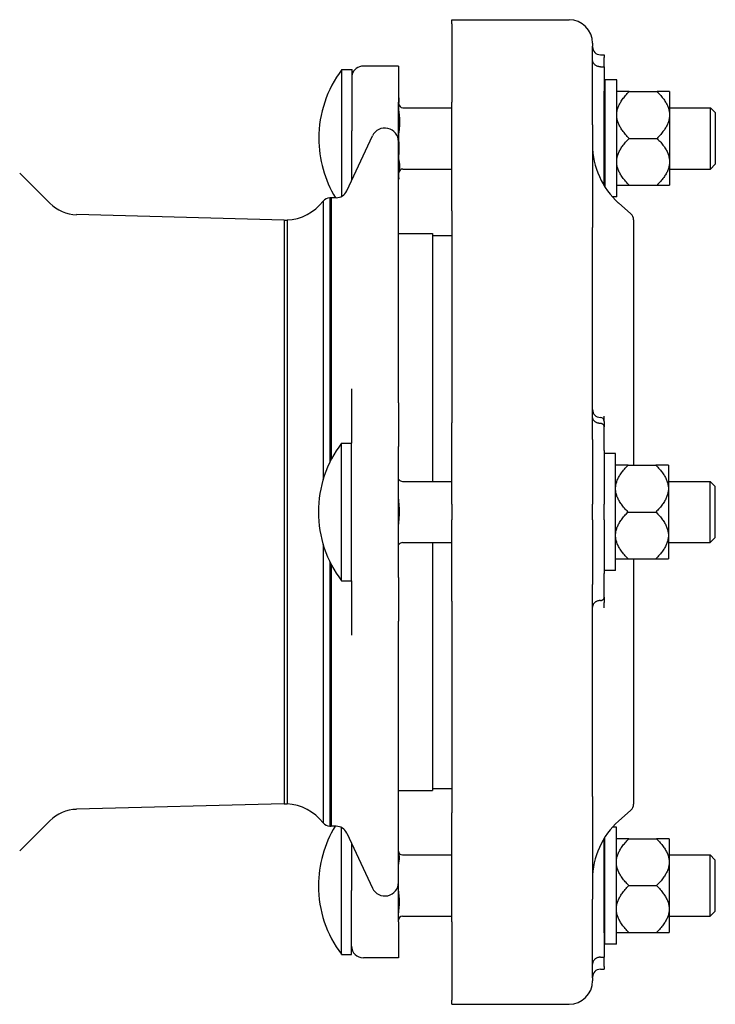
# Model space of a CAD drawing. Header units: millimetres. Extents: x 254 to 4322, y -59 to 854.
# Tile 5 of 6: x 751 to 929, y 591 to 843. Entities that reach past the tile are written whole.
import ezdxf

# ---------------------------------------------------------------- set-up
doc = ezdxf.new("R2010")
doc.units = ezdxf.units.MM
doc.layers.add('DETAIL', color=2, linetype='Continuous')

msp = doc.modelspace()

# ---------------------------------------------------------------- linework, layer by layer
at = {"layer": 'DETAIL'}
for p, q in [((861.5, 842.33), (861.5, 843.35)), ((861.5, 843.35), (891.5, 843.35)), ((861.5, 842.33), (861.5, 822.25)), ((897.5, 837.35), (897.5, 836.54)), ((897.5, 816.46), (897.5, 836.54)), ((899.5, 834.39), (900.5, 834.39)), ((900.5, 834.39), (900.5, 833.68)), ((900.5, 831.3), (900.5, 833.68)), ((833.32, 798.13), (833.32, 830.56)), ((833.32, 830.56), (835.93, 830.56)), ((835.93, 829.99), (835.93, 830.56)), ((835.93, 815.87), (835.93, 829.99)), ((847.83, 831.46), (838.83, 831.46)), ((847.83, 831.46), (847.83, 822.21)), ((899.5, 831.3), (900.5, 831.3)), ((900.5, 831.3), (900.5, 825.05)), ((900.71, 800.47), (900.71, 827.96)), ((903.71, 827.96), (900.71, 827.96)), ((903.71, 797.96), (903.71, 827.96)), ((900.5, 802.26), (900.5, 825.05)), ((906.91, 824.95), (903.71, 824.95)), ((906.91, 824.95), (914.01, 824.95)), ((917.21, 824.95), (914.01, 824.95)), ((917.21, 824.95), (917.21, 819.34)), ((847.83, 823.37), (847.93, 823.37)), ((847.83, 812.11), (847.83, 822.21)), ((847.93, 823.37), (847.93, 822.18)), ((847.93, 819.9), (847.93, 822.18)), ((861.5, 794.36), (861.5, 822.25)), ((848.93, 820.81), (861.5, 820.81)), ((900.5, 820.81), (900.71, 820.81)), ((917.21, 820.81), (927.71, 820.81)), ((927.71, 805.11), (927.71, 820.81)), ((928.93, 819.59), (927.71, 820.81)), ((917.21, 819.34), (917.21, 818.58)), ((917.21, 818.58), (917.21, 807.34)), ((928.93, 819.59), (928.93, 806.33)), ((897.5, 816.46), (897.5, 790.1)), ((834.58, 799.49), (841.16, 813.59)), ((835.83, 814.23), (835.83, 802.17)), ((847.83, 751.21), (847.83, 812.11)), ((847.93, 812.1), (847.93, 814.38)), ((847.93, 812.1), (847.93, 808.81)), ((906.91, 812.96), (914.01, 812.96)), ((847.83, 807.67), (847.83, 807.68)), ((847.93, 807.47), (847.93, 808.81)), ((917.21, 807.34), (917.21, 806.58)), ((848.93, 805.11), (861.5, 805.11)), ((900.5, 805.11), (900.71, 805.11)), ((917.21, 806.58), (917.21, 800.96)), ((917.21, 805.11), (927.71, 805.11)), ((928.93, 806.33), (927.71, 805.11)), ((758.6, 796.34), (750.86, 804.08)), ((847.83, 802.55), (847.93, 802.55)), ((847.93, 802.88), (847.93, 804.22)), ((847.93, 802.88), (847.93, 802.55)), ((900.5, 800.8), (900.5, 802.26)), ((903.71, 800.96), (906.91, 800.96)), ((906.91, 800.96), (914.01, 800.96)), ((914.01, 800.96), (917.21, 800.96)), ((830.24, 797.73), (830.24, 729.98)), ((830.63, 797.75), (830.63, 730.76)), ((831.85, 797.75), (830.63, 797.75)), ((903.71, 797.96), (902.63, 797.96)), ((828.53, 796.89), (828.53, 725.54)), ((907.33, 793.6), (904.19, 796.41)), ((818.54, 792.05), (765.41, 793.42)), ((818.54, 792.05), (818.54, 642.48)), ((818.54, 792.05), (818.54, 642.48)), ((818.54, 792.05), (818.54, 792.05)), ((818.54, 792.05), (819.29, 792.05)), ((819.29, 792.05), (819.29, 642.48)), ((861.5, 794.36), (861.5, 740.11)), ((908, 792.11), (908, 729.26)), ((897.5, 735.86), (897.5, 790.1)), ((847.83, 788.61), (856.5, 788.61)), ((856.5, 788.61), (856.5, 725.11)), ((856.5, 788.11), (861.5, 788.11)), ((847.83, 745.26), (847.83, 751.21)), ((835.83, 748.8), (835.83, 734.86)), ((847.83, 745.26), (847.83, 734.03)), ((900.5, 740.48), (900.5, 741.81)), ((861.5, 719.27), (861.5, 740.11)), ((900.5, 740.48), (900.5, 739.09)), ((900.5, 733.05), (900.5, 739.09)), ((833.22, 699.66), (833.22, 734.86)), ((833.22, 734.86), (835.83, 734.86)), ((835.83, 699.66), (835.83, 734.86)), ((847.83, 700.5), (847.83, 734.03)), ((897.5, 735.86), (897.5, 719.27)), ((900.5, 733.05), (900.5, 719.27)), ((903.41, 732.26), (900.5, 732.26)), ((903.41, 702.26), (903.41, 732.26)), ((906.61, 729.26), (903.41, 729.26)), ((906.61, 729.26), (913.71, 729.26)), ((916.91, 729.26), (913.71, 729.26)), ((916.91, 729.26), (916.91, 723.64)), ((848.83, 725.11), (861.5, 725.11)), ((916.91, 725.11), (927.61, 725.11)), ((927.61, 709.41), (927.61, 725.11)), ((928.83, 723.89), (927.61, 725.11)), ((928.83, 723.89), (928.83, 710.63)), ((916.91, 723.64), (916.91, 722.88)), ((916.91, 722.88), (916.91, 711.65)), ((861.5, 719.27), (861.5, 715.27)), ((897.5, 715.27), (897.5, 719.27)), ((900.5, 715.27), (900.5, 719.27)), ((906.61, 717.26), (913.71, 717.26)), ((861.5, 694.42), (861.5, 715.27)), ((897.5, 715.27), (897.5, 698.67)), ((900.5, 715.27), (900.5, 701.48)), ((916.91, 711.65), (916.91, 710.89)), ((828.53, 708.99), (828.53, 637.63)), ((848.83, 709.41), (861.5, 709.41)), ((856.5, 709.41), (856.5, 645.91)), ((916.91, 710.89), (916.91, 705.27)), ((916.91, 709.41), (927.61, 709.41)), ((928.83, 710.63), (927.61, 709.41)), ((830.24, 704.54), (830.24, 636.8)), ((830.63, 703.77), (830.63, 636.78)), ((903.41, 705.27), (906.61, 705.27)), ((906.61, 705.27), (913.71, 705.27)), ((908, 705.27), (908, 642.42)), ((913.71, 705.27), (916.91, 705.27)), ((903.41, 702.26), (900.5, 702.26)), ((900.5, 695.44), (900.5, 701.48)), ((833.22, 699.66), (835.83, 699.66)), ((835.83, 699.66), (835.83, 685.73)), ((847.83, 700.5), (847.83, 689.27)), ((897.5, 644.42), (897.5, 698.67)), ((861.5, 694.42), (861.5, 640.17)), ((900.5, 695.44), (900.5, 694.06)), ((900.5, 692.72), (900.5, 694.05)), ((847.83, 683.31), (847.83, 689.27)), ((847.83, 622.41), (847.83, 683.31)), ((847.83, 645.91), (856.5, 645.91)), ((856.5, 646.41), (861.5, 646.41)), ((897.5, 644.42), (897.5, 618.07)), ((818.54, 642.48), (765.41, 641.11)), ((818.54, 642.48), (818.54, 642.48)), ((818.54, 642.48), (819.29, 642.48)), ((907.33, 640.92), (904.19, 638.12)), ((758.6, 638.18), (750.86, 630.45)), ((861.5, 612.28), (861.5, 640.17)), ((831.85, 636.78), (830.63, 636.78)), ((833.22, 603.97), (833.22, 636.45)), ((903.61, 636.57), (902.63, 636.57)), ((903.61, 606.57), (903.61, 636.57)), ((834.58, 635.04), (841.16, 620.93)), ((900.5, 632.27), (900.5, 633.73)), ((900.61, 606.57), (900.61, 633.9)), ((906.81, 633.56), (903.61, 633.56)), ((906.81, 633.56), (913.91, 633.56)), ((917.11, 633.56), (913.91, 633.56)), ((917.11, 633.56), (917.11, 627.95)), ((835.83, 632.36), (835.83, 620.3)), ((900.5, 609.48), (900.5, 632.27)), ((848.83, 629.42), (861.5, 629.42)), ((900.5, 629.42), (900.61, 629.42)), ((917.11, 629.42), (927.61, 629.42)), ((917.11, 627.95), (917.11, 627.18)), ((927.61, 613.72), (927.61, 629.42)), ((928.83, 628.2), (927.61, 629.42)), ((928.83, 628.2), (928.83, 614.94)), ((847.83, 626.84), (847.83, 626.86)), ((917.11, 627.18), (917.11, 615.95)), ((847.83, 612.32), (847.83, 622.41)), ((906.81, 621.57), (913.91, 621.57)), ((835.83, 603.97), (835.83, 620.3)), ((897.5, 597.98), (897.5, 618.07)), ((917.11, 615.95), (917.11, 615.19)), ((848.83, 613.72), (861.5, 613.72)), ((900.5, 613.72), (900.61, 613.72)), ((917.11, 615.19), (917.11, 609.57)), ((917.11, 613.72), (927.61, 613.72)), ((928.83, 614.94), (927.61, 613.72)), ((847.83, 612.32), (847.83, 603.07)), ((861.5, 612.28), (861.5, 592.19)), ((900.5, 609.48), (900.5, 603.23)), ((903.61, 609.57), (906.81, 609.57)), ((906.81, 609.57), (913.91, 609.57)), ((913.91, 609.57), (917.11, 609.57)), ((903.61, 606.57), (900.61, 606.57)), ((833.22, 603.97), (835.83, 603.97)), ((847.83, 603.07), (838.83, 603.07)), ((899.5, 603.23), (900.5, 603.23)), ((900.5, 600.85), (900.5, 603.23)), ((900.5, 600.85), (900.5, 600.14)), ((897.5, 597.98), (897.5, 597.17)), ((899.5, 600.14), (900.5, 600.14)), ((861.5, 591.17), (861.5, 592.19)), ((861.5, 591.17), (891.5, 591.17))]:
    msp.add_line(p, q, dxfattribs=at)
at = {"layer": 'DETAIL', "flags": 128}
for points in [[(899.5, 831.3), (899.37, 831.3), (899.24, 831.31), (899.11, 831.33), (898.98, 831.36), (898.85, 831.39), (898.73, 831.44), (898.61, 831.49), (898.49, 831.54), (898.38, 831.61), (898.28, 831.67), (898.18, 831.75), (898.08, 831.83), (897.99, 831.92), (897.91, 832.01), (897.83, 832.11), (897.77, 832.21), (897.7, 832.31), (897.65, 832.42), (897.6, 832.53), (897.57, 832.65), (897.54, 832.76), (897.52, 832.88), (897.5, 833), (897.5, 833.11)], [(903.71, 819.34), (903.73, 819.56), (903.76, 819.79), (903.8, 820.01), (903.85, 820.23), (903.91, 820.46), (903.98, 820.68), (904.06, 820.91), (904.14, 821.13), (904.24, 821.36), (904.35, 821.59), (904.47, 821.81), (904.59, 822.04), (904.73, 822.27), (904.87, 822.51), (905.03, 822.74), (905.2, 822.98), (905.37, 823.22), (905.56, 823.46), (905.76, 823.7), (905.96, 823.94), (906.18, 824.19), (906.41, 824.44), (906.65, 824.7), (906.91, 824.95)], [(914.01, 824.95), (914.26, 824.7), (914.5, 824.44), (914.73, 824.19), (914.95, 823.94), (915.16, 823.7), (915.36, 823.46), (915.54, 823.22), (915.72, 822.98), (915.89, 822.74), (916.04, 822.51), (916.19, 822.27), (916.32, 822.04), (916.45, 821.81), (916.57, 821.59), (916.67, 821.36), (916.77, 821.13), (916.86, 820.91), (916.94, 820.68), (917.01, 820.46), (917.07, 820.23), (917.12, 820.01), (917.16, 819.79), (917.19, 819.56), (917.21, 819.34)], [(847.93, 819.9), (847.93, 819.68), (847.94, 819.44), (847.96, 819.2), (847.98, 818.98), (848.01, 818.76), (848.03, 818.53), (848.05, 818.3), (848.08, 818.06), (848.1, 817.82), (848.11, 817.59), (848.12, 817.36), (848.13, 817.14), (848.12, 816.92), (848.11, 816.69), (848.1, 816.46), (848.08, 816.22), (848.05, 815.98), (848.03, 815.75), (848.01, 815.52), (847.98, 815.3), (847.96, 815.07), (847.94, 814.84), (847.93, 814.6), (847.93, 814.38)], [(906.91, 812.96), (906.65, 813.22), (906.41, 813.47), (906.18, 813.72), (905.96, 813.97), (905.76, 814.21), (905.56, 814.46), (905.37, 814.7), (905.2, 814.94), (905.03, 815.17), (904.87, 815.41), (904.73, 815.64), (904.59, 815.87), (904.47, 816.1), (904.35, 816.33), (904.24, 816.56), (904.14, 816.78), (904.06, 817.01), (903.98, 817.23), (903.91, 817.46), (903.85, 817.68), (903.8, 817.9), (903.76, 818.13), (903.73, 818.35), (903.71, 818.58)], [(917.21, 818.58), (917.19, 818.35), (917.16, 818.13), (917.12, 817.9), (917.07, 817.68), (917.01, 817.46), (916.94, 817.23), (916.86, 817.01), (916.77, 816.78), (916.67, 816.56), (916.57, 816.33), (916.45, 816.1), (916.32, 815.87), (916.19, 815.64), (916.04, 815.41), (915.89, 815.17), (915.72, 814.94), (915.54, 814.7), (915.36, 814.46), (915.16, 814.21), (914.95, 813.97), (914.73, 813.72), (914.5, 813.47), (914.26, 813.22), (914.01, 812.96)], [(835.93, 815.87), (835.92, 815.8), (835.91, 815.73), (835.91, 815.66), (835.9, 815.59), (835.89, 815.53), (835.89, 815.46), (835.88, 815.39), (835.88, 815.32), (835.87, 815.25), (835.86, 815.19), (835.86, 815.12), (835.86, 815.05), (835.85, 814.98), (835.85, 814.91), (835.84, 814.84), (835.84, 814.77), (835.84, 814.71), (835.84, 814.64), (835.83, 814.57), (835.83, 814.5), (835.83, 814.43), (835.83, 814.36), (835.83, 814.29), (835.83, 814.23)], [(903.71, 807.34), (903.73, 807.57), (903.76, 807.79), (903.8, 808.01), (903.85, 808.24), (903.91, 808.46), (903.98, 808.69), (904.06, 808.91), (904.14, 809.14), (904.24, 809.36), (904.35, 809.59), (904.47, 809.82), (904.59, 810.05), (904.73, 810.28), (904.87, 810.51), (905.03, 810.75), (905.2, 810.98), (905.37, 811.22), (905.56, 811.46), (905.76, 811.7), (905.96, 811.95), (906.18, 812.2), (906.41, 812.45), (906.65, 812.7), (906.91, 812.96)], [(914.01, 812.96), (914.26, 812.7), (914.5, 812.45), (914.73, 812.2), (914.95, 811.95), (915.16, 811.7), (915.36, 811.46), (915.54, 811.22), (915.72, 810.98), (915.89, 810.75), (916.04, 810.51), (916.19, 810.28), (916.32, 810.05), (916.45, 809.82), (916.57, 809.59), (916.67, 809.36), (916.77, 809.14), (916.86, 808.91), (916.94, 808.69), (917.01, 808.46), (917.07, 808.24), (917.12, 808.01), (917.16, 807.79), (917.19, 807.57), (917.21, 807.34)], [(847.93, 807.47), (847.93, 807.34), (847.94, 807.2), (847.96, 807.06), (847.98, 806.93), (848.01, 806.8), (848.03, 806.66), (848.05, 806.53), (848.08, 806.39), (848.1, 806.25), (848.11, 806.11), (848.12, 805.98), (848.13, 805.85), (848.12, 805.72), (848.11, 805.58), (848.1, 805.44), (848.08, 805.31), (848.05, 805.17), (848.03, 805.03), (848.01, 804.89), (847.98, 804.76), (847.96, 804.63), (847.94, 804.5), (847.93, 804.36), (847.93, 804.22)], [(906.91, 800.96), (906.65, 801.22), (906.41, 801.48), (906.18, 801.73), (905.96, 801.98), (905.76, 802.22), (905.56, 802.46), (905.37, 802.7), (905.2, 802.94), (905.03, 803.18), (904.87, 803.41), (904.73, 803.64), (904.59, 803.88), (904.47, 804.11), (904.35, 804.33), (904.24, 804.56), (904.14, 804.79), (904.06, 805.01), (903.98, 805.24), (903.91, 805.46), (903.85, 805.69), (903.8, 805.91), (903.76, 806.13), (903.73, 806.36), (903.71, 806.58)], [(917.21, 806.58), (917.19, 806.36), (917.16, 806.13), (917.12, 805.91), (917.07, 805.69), (917.01, 805.46), (916.94, 805.24), (916.86, 805.01), (916.77, 804.79), (916.67, 804.56), (916.57, 804.33), (916.45, 804.11), (916.32, 803.88), (916.19, 803.64), (916.04, 803.41), (915.89, 803.18), (915.72, 802.94), (915.54, 802.7), (915.36, 802.46), (915.16, 802.22), (914.95, 801.98), (914.73, 801.73), (914.5, 801.48), (914.26, 801.22), (914.01, 800.96)], [(899.5, 739.95), (899.37, 739.95), (899.24, 739.96), (899.11, 739.98), (898.98, 740.01), (898.85, 740.04), (898.73, 740.08), (898.61, 740.13), (898.49, 740.18), (898.38, 740.24), (898.28, 740.31), (898.18, 740.38), (898.08, 740.45), (897.99, 740.54), (897.91, 740.62), (897.83, 740.71), (897.77, 740.81), (897.7, 740.91), (897.65, 741.01), (897.6, 741.11), (897.57, 741.22), (897.54, 741.33), (897.52, 741.43), (897.5, 741.55), (897.5, 741.66)], [(900.5, 739.09), (900.5, 739.14), (900.49, 739.2), (900.48, 739.26), (900.47, 739.31), (900.45, 739.36), (900.43, 739.42), (900.4, 739.47), (900.37, 739.52), (900.33, 739.56), (900.3, 739.61), (900.25, 739.65), (900.21, 739.69), (900.16, 739.73), (900.11, 739.77), (900.06, 739.8), (900, 739.83), (899.95, 739.86), (899.89, 739.88), (899.82, 739.9), (899.76, 739.92), (899.7, 739.93), (899.63, 739.94), (899.57, 739.95), (899.5, 739.95)], [(903.41, 723.64), (903.43, 723.87), (903.46, 724.09), (903.5, 724.31), (903.55, 724.54), (903.61, 724.76), (903.68, 724.99), (903.76, 725.21), (903.84, 725.44), (903.94, 725.66), (904.05, 725.89), (904.17, 726.12), (904.29, 726.35), (904.43, 726.58), (904.57, 726.81), (904.73, 727.05), (904.9, 727.28), (905.07, 727.52), (905.26, 727.76), (905.46, 728), (905.66, 728.25), (905.88, 728.5), (906.11, 728.75), (906.35, 729), (906.61, 729.26)], [(913.71, 729.26), (913.96, 729), (914.2, 728.75), (914.43, 728.5), (914.65, 728.25), (914.86, 728), (915.06, 727.76), (915.24, 727.52), (915.42, 727.28), (915.59, 727.05), (915.74, 726.81), (915.89, 726.58), (916.02, 726.35), (916.15, 726.12), (916.27, 725.89), (916.37, 725.66), (916.47, 725.44), (916.56, 725.21), (916.64, 724.99), (916.71, 724.76), (916.77, 724.54), (916.82, 724.31), (916.86, 724.09), (916.89, 723.87), (916.91, 723.64)], [(848.03, 725.51), (848.03, 725.51), (848.02, 725.52), (848.02, 725.52), (848.01, 725.52), (848, 725.52), (848, 725.52), (847.99, 725.52), (847.97, 725.52), (847.96, 725.52), (847.95, 725.52), (847.94, 725.52), (847.93, 725.52), (847.92, 725.52), (847.9, 725.52), (847.89, 725.52), (847.88, 725.53), (847.87, 725.53), (847.86, 725.53), (847.85, 725.53), (847.84, 725.53), (847.84, 725.53), (847.83, 725.53), (847.83, 725.53), (847.83, 725.53)], [(906.61, 717.26), (906.35, 717.52), (906.11, 717.77), (905.88, 718.03), (905.66, 718.27), (905.46, 718.52), (905.26, 718.76), (905.07, 719), (904.9, 719.24), (904.73, 719.48), (904.57, 719.71), (904.43, 719.94), (904.29, 720.17), (904.17, 720.4), (904.05, 720.63), (903.94, 720.86), (903.84, 721.09), (903.76, 721.31), (903.68, 721.54), (903.61, 721.76), (903.55, 721.98), (903.5, 722.21), (903.46, 722.43), (903.43, 722.66), (903.41, 722.88)], [(916.91, 722.88), (916.89, 722.66), (916.86, 722.43), (916.82, 722.21), (916.77, 721.98), (916.71, 721.76), (916.64, 721.54), (916.56, 721.31), (916.47, 721.09), (916.37, 720.86), (916.27, 720.63), (916.15, 720.4), (916.02, 720.17), (915.89, 719.94), (915.74, 719.71), (915.59, 719.48), (915.42, 719.24), (915.24, 719), (915.06, 718.76), (914.86, 718.52), (914.65, 718.27), (914.43, 718.03), (914.2, 717.77), (913.96, 717.52), (913.71, 717.26)], [(847.83, 720.51), (847.83, 720.25), (847.84, 719.98), (847.86, 719.7), (847.88, 719.45), (847.91, 719.19), (847.93, 718.92), (847.95, 718.65), (847.98, 718.38), (848, 718.1), (848.01, 717.83), (848.02, 717.56), (848.03, 717.31), (848.02, 717.05), (848.01, 716.79), (848, 716.52), (847.98, 716.24), (847.95, 715.97), (847.93, 715.69), (847.91, 715.43), (847.88, 715.17), (847.86, 714.91), (847.84, 714.64), (847.83, 714.37), (847.83, 714.11)], [(903.41, 711.65), (903.43, 711.87), (903.46, 712.09), (903.5, 712.32), (903.55, 712.54), (903.61, 712.77), (903.68, 712.99), (903.76, 713.22), (903.84, 713.44), (903.94, 713.67), (904.05, 713.9), (904.17, 714.12), (904.29, 714.35), (904.43, 714.58), (904.57, 714.82), (904.73, 715.05), (904.9, 715.29), (905.07, 715.52), (905.26, 715.77), (905.46, 716.01), (905.66, 716.25), (905.88, 716.5), (906.11, 716.75), (906.35, 717.01), (906.61, 717.26)], [(913.71, 717.26), (913.96, 717.01), (914.2, 716.75), (914.43, 716.5), (914.65, 716.25), (914.86, 716.01), (915.06, 715.77), (915.24, 715.52), (915.42, 715.29), (915.59, 715.05), (915.74, 714.82), (915.89, 714.58), (916.02, 714.35), (916.15, 714.12), (916.27, 713.9), (916.37, 713.67), (916.47, 713.44), (916.56, 713.22), (916.64, 712.99), (916.71, 712.77), (916.77, 712.54), (916.82, 712.32), (916.86, 712.09), (916.89, 711.87), (916.91, 711.65)], [(847.83, 709.03), (847.83, 709.03), (847.84, 709.03), (847.86, 709.03), (847.88, 709.03), (847.91, 709.02), (847.93, 709.02), (847.95, 709.02), (847.98, 709.02), (848, 709.02), (848.01, 709.02), (848.02, 709.02), (848.03, 709.01), (848.02, 709.01), (848.01, 709.01), (848, 709.01), (847.98, 709.01), (847.95, 709.01), (847.93, 709), (847.91, 709), (847.88, 709), (847.86, 709), (847.84, 709), (847.83, 709), (847.83, 709)], [(906.61, 705.27), (906.35, 705.53), (906.11, 705.78), (905.88, 706.03), (905.66, 706.28), (905.46, 706.52), (905.26, 706.77), (905.07, 707.01), (904.9, 707.25), (904.73, 707.48), (904.57, 707.72), (904.43, 707.95), (904.29, 708.18), (904.17, 708.41), (904.05, 708.64), (903.94, 708.86), (903.84, 709.09), (903.76, 709.32), (903.68, 709.54), (903.61, 709.77), (903.55, 709.99), (903.5, 710.21), (903.46, 710.44), (903.43, 710.66), (903.41, 710.89)], [(916.91, 710.89), (916.89, 710.66), (916.86, 710.44), (916.82, 710.21), (916.77, 709.99), (916.71, 709.77), (916.64, 709.54), (916.56, 709.32), (916.47, 709.09), (916.37, 708.86), (916.27, 708.64), (916.15, 708.41), (916.02, 708.18), (915.89, 707.95), (915.74, 707.72), (915.59, 707.48), (915.42, 707.25), (915.24, 707.01), (915.06, 706.77), (914.86, 706.52), (914.65, 706.28), (914.43, 706.03), (914.2, 705.78), (913.96, 705.53), (913.71, 705.27)], [(899.5, 694.58), (899.37, 694.58), (899.24, 694.57), (899.11, 694.55), (898.98, 694.52), (898.85, 694.49), (898.73, 694.45), (898.61, 694.4), (898.49, 694.35), (898.38, 694.29), (898.28, 694.23), (898.18, 694.15), (898.08, 694.08), (897.99, 693.99), (897.91, 693.91), (897.83, 693.82), (897.77, 693.72), (897.7, 693.62), (897.65, 693.52), (897.6, 693.42), (897.57, 693.31), (897.54, 693.21), (897.52, 693.1), (897.5, 692.99), (897.5, 692.88)], [(899.5, 694.58), (899.57, 694.58), (899.63, 694.59), (899.7, 694.6), (899.76, 694.61), (899.82, 694.63), (899.89, 694.65), (899.95, 694.67), (900, 694.7), (900.06, 694.73), (900.11, 694.76), (900.16, 694.8), (900.21, 694.84), (900.25, 694.88), (900.3, 694.92), (900.33, 694.97), (900.37, 695.01), (900.4, 695.06), (900.43, 695.12), (900.45, 695.17), (900.47, 695.22), (900.48, 695.28), (900.49, 695.33), (900.5, 695.39), (900.5, 695.44)], [(903.61, 627.95), (903.63, 628.17), (903.66, 628.39), (903.7, 628.62), (903.75, 628.84), (903.81, 629.07), (903.88, 629.29), (903.96, 629.51), (904.04, 629.74), (904.14, 629.97), (904.25, 630.19), (904.37, 630.42), (904.49, 630.65), (904.63, 630.88), (904.77, 631.12), (904.93, 631.35), (905.1, 631.59), (905.27, 631.82), (905.46, 632.06), (905.66, 632.31), (905.86, 632.55), (906.08, 632.8), (906.31, 633.05), (906.55, 633.3), (906.81, 633.56)], [(913.91, 633.56), (914.16, 633.3), (914.4, 633.05), (914.63, 632.8), (914.85, 632.55), (915.06, 632.31), (915.26, 632.06), (915.44, 631.82), (915.62, 631.59), (915.79, 631.35), (915.94, 631.12), (916.09, 630.88), (916.22, 630.65), (916.35, 630.42), (916.47, 630.19), (916.57, 629.97), (916.67, 629.74), (916.76, 629.51), (916.84, 629.29), (916.91, 629.07), (916.97, 628.84), (917.02, 628.62), (917.06, 628.39), (917.09, 628.17), (917.11, 627.95)], [(847.83, 630.31), (847.83, 630.18), (847.84, 630.04), (847.86, 629.9), (847.88, 629.77), (847.91, 629.64), (847.93, 629.51), (847.95, 629.37), (847.98, 629.23), (848, 629.09), (848.01, 628.96), (848.02, 628.82), (848.03, 628.69), (848.02, 628.57), (848.01, 628.43), (848, 628.29), (847.98, 628.16), (847.95, 628.02), (847.93, 627.88), (847.91, 627.75), (847.88, 627.62), (847.86, 627.49), (847.84, 627.35), (847.83, 627.21), (847.83, 627.08)], [(906.81, 621.57), (906.55, 621.83), (906.31, 622.08), (906.08, 622.33), (905.86, 622.58), (905.66, 622.82), (905.46, 623.07), (905.27, 623.31), (905.1, 623.54), (904.93, 623.78), (904.77, 624.01), (904.63, 624.25), (904.49, 624.48), (904.37, 624.71), (904.25, 624.94), (904.14, 625.16), (904.04, 625.39), (903.96, 625.62), (903.88, 625.84), (903.81, 626.06), (903.75, 626.29), (903.7, 626.51), (903.66, 626.74), (903.63, 626.96), (903.61, 627.18)], [(917.11, 627.18), (917.09, 626.96), (917.06, 626.74), (917.02, 626.51), (916.97, 626.29), (916.91, 626.06), (916.84, 625.84), (916.76, 625.62), (916.67, 625.39), (916.57, 625.16), (916.47, 624.94), (916.35, 624.71), (916.22, 624.48), (916.09, 624.25), (915.94, 624.01), (915.79, 623.78), (915.62, 623.54), (915.44, 623.31), (915.26, 623.07), (915.06, 622.82), (914.85, 622.58), (914.63, 622.33), (914.4, 622.08), (914.16, 621.83), (913.91, 621.57)], [(903.61, 615.95), (903.63, 616.17), (903.66, 616.4), (903.7, 616.62), (903.75, 616.85), (903.81, 617.07), (903.88, 617.3), (903.96, 617.52), (904.04, 617.75), (904.14, 617.97), (904.25, 618.2), (904.37, 618.43), (904.49, 618.66), (904.63, 618.89), (904.77, 619.12), (904.93, 619.35), (905.1, 619.59), (905.27, 619.83), (905.46, 620.07), (905.66, 620.31), (905.86, 620.56), (906.08, 620.81), (906.31, 621.06), (906.55, 621.31), (906.81, 621.57)], [(913.91, 621.57), (914.16, 621.31), (914.4, 621.06), (914.63, 620.81), (914.85, 620.56), (915.06, 620.31), (915.26, 620.07), (915.44, 619.83), (915.62, 619.59), (915.79, 619.35), (915.94, 619.12), (916.09, 618.89), (916.22, 618.66), (916.35, 618.43), (916.47, 618.2), (916.57, 617.97), (916.67, 617.75), (916.76, 617.52), (916.84, 617.3), (916.91, 617.07), (916.97, 616.85), (917.02, 616.62), (917.06, 616.4), (917.09, 616.17), (917.11, 615.95)], [(847.83, 620.18), (847.83, 619.95), (847.84, 619.72), (847.86, 619.48), (847.88, 619.26), (847.91, 619.04), (847.93, 618.81), (847.95, 618.57), (847.98, 618.33), (848, 618.1), (848.01, 617.86), (848.02, 617.63), (848.03, 617.41), (848.02, 617.19), (848.01, 616.96), (848, 616.73), (847.98, 616.49), (847.95, 616.25), (847.93, 616.02), (847.91, 615.79), (847.88, 615.57), (847.86, 615.34), (847.84, 615.11), (847.83, 614.87), (847.83, 614.64)], [(906.81, 609.57), (906.55, 609.83), (906.31, 610.08), (906.08, 610.34), (905.86, 610.58), (905.66, 610.83), (905.46, 611.07), (905.27, 611.31), (905.1, 611.55), (904.93, 611.79), (904.77, 612.02), (904.63, 612.25), (904.49, 612.48), (904.37, 612.71), (904.25, 612.94), (904.14, 613.17), (904.04, 613.4), (903.96, 613.62), (903.88, 613.85), (903.81, 614.07), (903.75, 614.29), (903.7, 614.52), (903.66, 614.74), (903.63, 614.97), (903.61, 615.19)], [(917.11, 615.19), (917.09, 614.97), (917.06, 614.74), (917.02, 614.52), (916.97, 614.29), (916.91, 614.07), (916.84, 613.85), (916.76, 613.62), (916.67, 613.4), (916.57, 613.17), (916.47, 612.94), (916.35, 612.71), (916.22, 612.48), (916.09, 612.25), (915.94, 612.02), (915.79, 611.79), (915.62, 611.55), (915.44, 611.31), (915.26, 611.07), (915.06, 610.83), (914.85, 610.58), (914.63, 610.34), (914.4, 610.08), (914.16, 609.83), (913.91, 609.57)], [(899.5, 603.23), (899.37, 603.23), (899.24, 603.21), (899.11, 603.2), (898.98, 603.17), (898.85, 603.13), (898.73, 603.09), (898.61, 603.04), (898.49, 602.98), (898.38, 602.92), (898.28, 602.85), (898.18, 602.78), (898.08, 602.69), (897.99, 602.61), (897.91, 602.51), (897.83, 602.42), (897.77, 602.32), (897.7, 602.21), (897.65, 602.1), (897.6, 601.99), (897.57, 601.88), (897.54, 601.76), (897.52, 601.65), (897.5, 601.53), (897.5, 601.41)]]:
    msp.add_lwpolyline(points, dxfattribs=at)
at = {"layer": 'DETAIL'}
for centre, radius, start, end in [((891.5, 837.35), 6, 0, 90), ((899.5, 836.39), 2, 180, 270), ((856.73, 812.94), 29.3, 143.0366, 179.9643), ((838.83, 828.46), 3, 90, 165.1649), ((848.93, 821.81), 1, 180, 270), ((844.33, 812.11), 3.5, 0, 155), ((856.73, 812.98), 29.3, 180.0357, 211.3121), ((917.5, 811.33), 20, 180, 228.2717), ((848.93, 804.11), 1, 90, 180), ((831.85, 800.76), 3.01, 270.0772, 335.0132), ((830.69, 794.62), 3.13, 98.1464, 133.6047), ((830.56, 795.84), 1.91, 87.8638, 99.5141), ((765.67, 803.41), 10, 225, 268.5225), ((818.74, 804.34), 12.3, 272.5682, 322.7463), ((906, 792.11), 2, 0, 48.2717), ((899.5, 743.48), 2, 180, 270), ((899.5, 740.48), 1, 0, 90), ((856.63, 717.25), 29.3, 143.0366, 179.9643), ((848.83, 726.11), 1, 216.8613, 270), ((856.63, 717.28), 29.3, 180.0357, 216.9634), ((848.83, 708.41), 1, 90, 143.1387), ((765.67, 631.11), 10, 91.4775, 135), ((818.74, 630.19), 12.3, 37.2537, 87.4318), ((906, 642.42), 2, 311.7283, 0), ((917.5, 623.19), 20, 131.7283, 180), ((856.63, 621.55), 29.3, 148.6879, 179.9643), ((830.69, 639.9), 3.13, 226.3953, 261.8536), ((830.56, 638.69), 1.91, 260.4859, 272.1362), ((831.85, 633.77), 3.01, 24.9868, 89.9228), ((848.83, 630.42), 1, 180, 270), ((856.63, 621.59), 29.3, 180.0357, 216.9634), ((844.33, 622.41), 3.5, 205, 0), ((848.83, 612.72), 1, 90, 180), ((838.83, 606.07), 3, 180, 270), ((899.5, 598.14), 2, 90, 180), ((891.5, 597.17), 6, 270, 0)]:
    msp.add_arc(centre, radius, start, end, dxfattribs=at)

doc.saveas('drawing.dxf')
